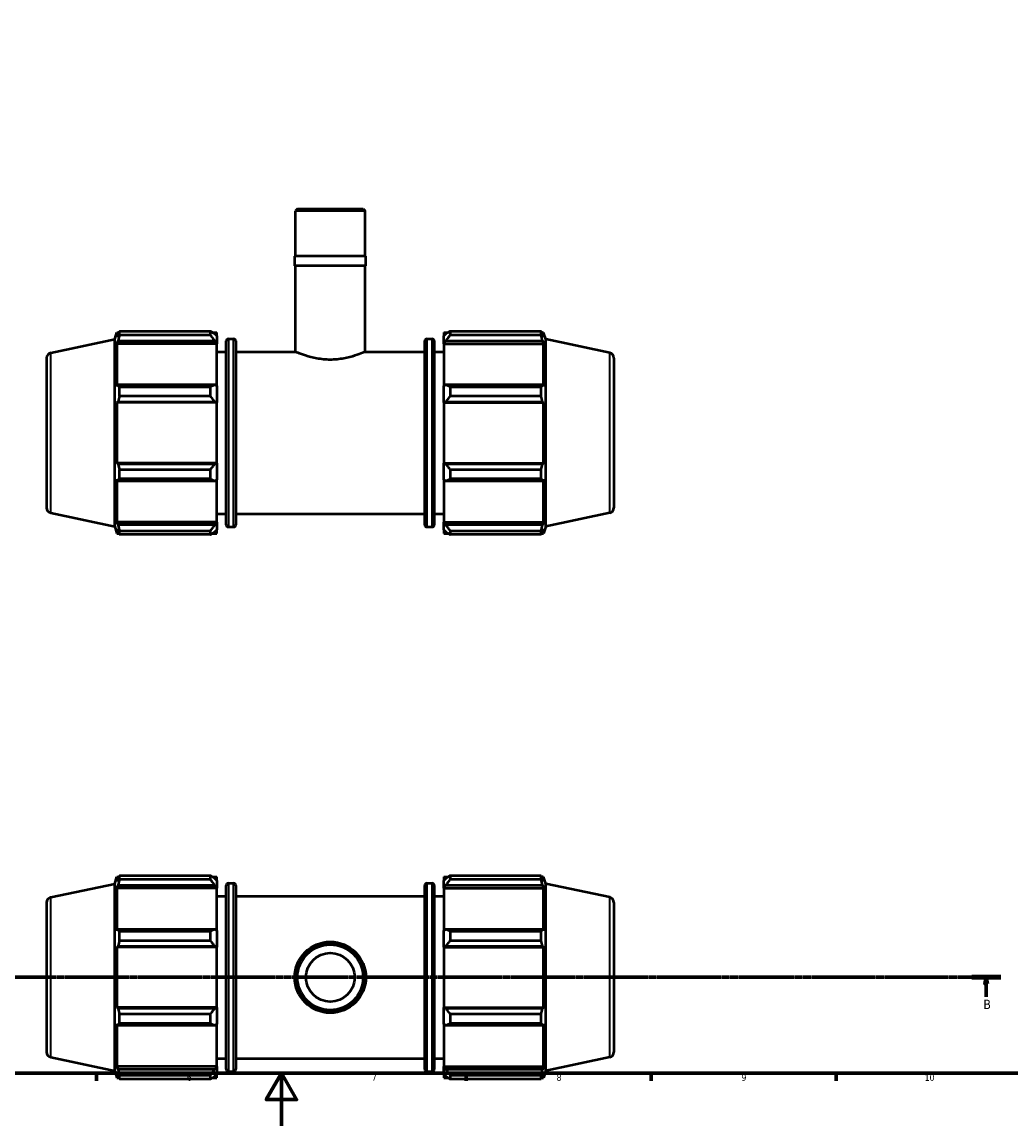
# Model space of a CAD drawing. Header units: millimetres. Extents: x 0 to 931, y 0 to 819.
# Tile 2 of 5: x 322 to 697, y 0 to 419. Entities that reach past the tile are written whole.
import ezdxf

# ---------------------------------------------------------------- set-up
doc = ezdxf.new("R2010")
doc.units = ezdxf.units.MM
doc.linetypes.add('CHAIN', pattern=[0.7087, 0.4724, -0.0591, 0.1181, -0.0591])
for name, color, linetype, lineweight in [('Border (ISO)', 7, 'Continuous', 70), ('Section Line (ISO)', 7, 'CHAIN', 70), ('Visible (ISO)', 7, 'Continuous', 50), ('Visible Narrow (ISO)', 7, 'Continuous', 35)]:
    doc.layers.add(name, color=color, linetype=linetype, lineweight=lineweight)
doc.styles.add('Label Text (ISO)', font='tahoma.ttf')
doc.styles.add('Note Text (ISO)', font='tahoma.ttf')

# ---------------------------------------------------------------- blocks, each defined once
blk = doc.blocks.new('Borders Default Border')
at = {"layer": 'Border (ISO)'}
for p, q in [((350.42, 20), (350.42, 17.1)), ((490.58, 20), (490.58, 17.1)), ((560.67, 20), (560.67, 17.1)), ((630.75, 20), (630.75, 17.1))]:
    blk.add_line(p, q, dxfattribs=at)
at = {"layer": 'Border (ISO)', "flags": 128}
for points in [[(20, 20), (20, 574), (821, 574), (821, 20), (20, 20)], [(420.5, 0), (420.5, 20), (414.73, 10), (426.27, 10), (420.5, 20)]]:
    blk.add_lwpolyline(points, dxfattribs=at)
at = {"layer": 'Border (ISO)', "color": 232, "true_color": 0xca0064, "char_height": 2.5, "attachment_point": 7, "style": 'Note Text (ISO)'}
for s, insert in [('6', (384.66, 17.05)), ('7', (454.77, 17.1)), ('8', (524.81, 17.04)), ('9', (594.88, 17.05)), ('10', (664.29, 17.05))]:
    blk.add_mtext(s, dxfattribs=dict(at, insert=insert))
blk = doc.blocks.new('2dTransSection0')
at = {"layer": 'Section Line (ISO)', "linetype": 'CHAIN'}
blk.add_line((249.92, 56.35), (693.16, 56.35), dxfattribs=at)
at = {"layer": 'Section Line (ISO)', "linetype": 'Continuous', "lineweight": 140}
for p, q in [((249.92, 56.35), (260.94, 56.35)), ((682.14, 56.35), (693.16, 56.35))]:
    blk.add_line(p, q, dxfattribs=at)
at = {"layer": 'Section Line (ISO)', "linetype": 'Continuous'}
for p, q in [((255.43, 56.35), (254.93, 53.85)), ((255.43, 53.85), (255.43, 56.35)), ((255.93, 53.85), (255.43, 56.35)), ((687.65, 56.35), (687.15, 53.85)), ((687.65, 53.85), (687.65, 56.35)), ((688.15, 53.85), (687.65, 56.35)), ((254.93, 53.85), (255.93, 53.85)), ((255.43, 48.91), (255.43, 53.85)), ((687.15, 53.85), (688.15, 53.85)), ((687.65, 48.91), (687.65, 53.85))]:
    blk.add_line(p, q, dxfattribs=at)
at = {"layer": 'Section Line (ISO)', "linetype": 'Continuous', "flags": 128}
for points in [[(255.93, 53.85), (255.43, 56.35), (254.93, 53.85), (255.93, 53.85)], [(688.15, 53.85), (687.65, 56.35), (687.15, 53.85), (688.15, 53.85)]]:
    blk.add_lwpolyline(points, dxfattribs=at)
at = {"layer": 'Section Line (ISO)'}
for points in [[(255.93, 53.85), (255.43, 56.35), (254.93, 53.85), (255.93, 53.85)], [(688.15, 53.85), (687.65, 56.35), (687.15, 53.85), (688.15, 53.85)]]:
    blk.add_solid(points, dxfattribs=at)
at = {"layer": 'Section Line (ISO)', "char_height": 3.5, "attachment_point": 7, "style": 'Label Text (ISO)'}
for insert in [(254.36, 44.35), (686.58, 44.35)]:
    blk.add_mtext('B', dxfattribs=dict(at, insert=insert))

msp = doc.modelspace()

# ---------------------------------------------------------------- linework, layer by layer
at = {"layer": 'Visible (ISO)'}
for p, q in [((426.604, 347.806), (425.811, 347.013)), ((426.604, 347.806), (451.458, 347.806)), ((451.458, 347.806), (452.252, 347.013)), ((425.811, 329.806), (425.811, 347.013)), ((452.252, 347.013), (425.811, 347.013)), ((452.252, 329.806), (452.252, 347.013)), ((452.516, 329.806), (425.546, 329.806)), ((425.546, 326.206), (425.546, 329.806)), ((452.516, 326.206), (452.516, 329.806)), ((452.516, 326.206), (425.546, 326.206)), ((425.811, 293.556), (425.811, 326.206)), ((452.252, 293.556), (452.252, 326.206)), ((333.115, 293.143), (357.331, 298.29)), ((357.331, 298.29), (358.191, 300.936)), ((357.331, 227.322), (357.331, 298.29)), ((358.191, 300.936), (358.191, 299.171)), ((358.191, 300.936), (358.891, 300.936)), ((358.591, 300.344), (358.191, 299.171)), ((358.191, 296.628), (358.591, 297.719)), ((358.591, 297.719), (395.211, 297.719)), ((359.123, 301.384), (393.571, 301.384)), ((359.123, 299.901), (359.123, 301.384)), ((393.571, 299.901), (359.123, 299.901)), ((393.571, 299.901), (393.571, 301.384)), ((394.286, 300.936), (396.031, 300.936)), ((396.031, 299.562), (395.211, 300.344)), ((395.211, 297.719), (396.031, 296.991)), ((396.031, 299.562), (396.031, 300.936)), ((396.031, 299.562), (396.031, 296.991)), ((399.615, 227.936), (399.615, 297.676)), ((400.415, 298.476), (402.398, 298.476)), ((403.198, 297.676), (403.198, 227.936)), ((474.865, 227.936), (474.865, 297.676)), ((475.665, 298.476), (477.648, 298.476)), ((478.448, 297.676), (478.448, 227.936)), ((482.031, 300.936), (482.031, 299.562)), ((482.031, 300.936), (483.777, 300.936)), ((482.851, 300.344), (482.031, 299.562)), ((482.031, 296.991), (482.031, 299.562)), ((482.031, 296.991), (482.851, 297.719)), ((482.851, 297.719), (519.472, 297.719)), ((484.491, 301.384), (484.491, 299.901)), ((484.491, 301.384), (518.939, 301.384)), ((518.939, 299.901), (484.491, 299.901)), ((518.939, 299.901), (518.939, 301.384)), ((519.171, 300.936), (519.871, 300.936)), ((519.871, 299.171), (519.472, 300.344)), ((519.472, 297.719), (519.871, 296.628)), ((519.871, 299.171), (519.871, 300.936)), ((520.731, 298.29), (519.871, 300.936)), ((520.731, 227.322), (520.731, 298.29)), ((544.947, 293.143), (520.731, 298.29)), ((358.191, 296.628), (358.191, 280.412)), ((396.031, 296.628), (358.191, 296.628)), ((396.031, 296.991), (396.031, 296.628)), ((396.031, 280.602), (396.031, 296.628)), ((396.031, 293.556), (399.615, 293.556)), ((403.198, 293.556), (425.811, 293.556)), ((452.252, 293.556), (474.865, 293.556)), ((478.448, 293.556), (482.031, 293.556)), ((482.031, 296.628), (482.031, 296.991)), ((482.031, 296.628), (482.031, 280.602)), ((482.031, 296.628), (519.871, 296.628)), ((519.871, 280.412), (519.871, 296.628)), ((331.531, 291.186), (331.531, 234.426)), ((546.531, 291.186), (546.531, 234.426)), ((358.591, 280.98), (358.191, 280.412)), ((395.211, 280.98), (358.591, 280.98)), ((396.031, 280.602), (395.211, 280.98)), ((396.031, 280.602), (396.031, 274.395)), ((482.851, 280.98), (482.031, 280.602)), ((482.031, 274.395), (482.031, 280.602)), ((519.472, 280.98), (482.851, 280.98)), ((519.871, 280.412), (519.472, 280.98)), ((359.123, 276.689), (359.123, 280.268)), ((359.123, 280.268), (393.571, 280.268)), ((393.571, 276.689), (359.123, 276.689)), ((393.571, 276.689), (393.571, 280.268)), ((484.491, 280.268), (484.491, 276.689)), ((484.491, 280.268), (518.939, 280.268)), ((518.939, 276.689), (484.491, 276.689)), ((518.939, 276.689), (518.939, 280.268)), ((358.191, 274.272), (358.591, 274.642)), ((396.031, 274.272), (358.191, 274.272)), ((358.191, 274.272), (358.191, 251.34)), ((358.591, 274.642), (395.211, 274.642)), ((395.211, 274.642), (396.031, 274.395)), ((396.031, 274.395), (396.031, 274.272)), ((396.031, 251.34), (396.031, 274.272)), ((482.031, 274.395), (482.851, 274.642)), ((482.031, 274.272), (482.031, 274.395)), ((482.031, 274.272), (482.031, 251.34)), ((482.031, 274.272), (519.871, 274.272)), ((482.851, 274.642), (519.472, 274.642)), ((519.472, 274.642), (519.871, 274.272)), ((519.871, 251.34), (519.871, 274.272)), ((358.591, 250.97), (358.191, 251.34)), ((396.031, 251.34), (358.191, 251.34)), ((396.031, 251.217), (395.211, 250.97)), ((396.031, 251.34), (396.031, 251.217)), ((396.031, 251.217), (396.031, 245.01)), ((482.031, 251.217), (482.031, 251.34)), ((482.031, 251.34), (519.871, 251.34)), ((482.851, 250.97), (482.031, 251.217)), ((482.031, 245.01), (482.031, 251.217)), ((519.871, 251.34), (519.472, 250.97)), ((395.211, 250.97), (358.591, 250.97)), ((359.123, 245.344), (359.123, 248.923)), ((359.123, 248.923), (393.571, 248.923)), ((393.571, 245.344), (393.571, 248.923)), ((519.472, 250.97), (482.851, 250.97)), ((484.491, 248.923), (484.491, 245.344)), ((484.491, 248.923), (518.939, 248.923)), ((518.939, 245.344), (518.939, 248.923)), ((358.191, 245.2), (358.591, 244.632)), ((358.191, 245.2), (358.191, 228.984)), ((358.591, 244.632), (395.211, 244.632)), ((393.571, 245.344), (359.123, 245.344)), ((395.211, 244.632), (396.031, 245.01)), ((396.031, 228.984), (396.031, 245.01)), ((482.031, 245.01), (482.851, 244.632)), ((482.031, 245.01), (482.031, 228.984)), ((482.851, 244.632), (519.472, 244.632)), ((518.939, 245.344), (484.491, 245.344)), ((519.472, 244.632), (519.871, 245.2)), ((519.871, 228.984), (519.871, 245.2)), ((333.115, 232.469), (357.331, 227.322)), ((396.031, 232.056), (399.615, 232.056)), ((403.198, 232.056), (474.865, 232.056)), ((478.448, 232.056), (482.031, 232.056)), ((544.947, 232.469), (520.731, 227.322)), ((357.331, 227.322), (358.191, 224.676)), ((358.591, 227.893), (358.191, 228.984)), ((396.031, 228.984), (358.191, 228.984)), ((358.191, 226.441), (358.591, 225.268)), ((358.191, 226.441), (358.191, 224.676)), ((395.211, 227.893), (358.591, 227.893)), ((396.031, 228.621), (395.211, 227.893)), ((395.211, 225.268), (396.031, 226.05)), ((396.031, 228.984), (396.031, 228.621)), ((396.031, 228.621), (396.031, 226.05)), ((396.031, 224.676), (396.031, 226.05)), ((400.415, 227.136), (402.398, 227.136)), ((475.665, 227.136), (477.648, 227.136)), ((482.031, 228.621), (482.031, 228.984)), ((482.031, 228.984), (519.871, 228.984)), ((482.031, 226.05), (482.031, 228.621)), ((482.851, 227.893), (482.031, 228.621)), ((482.031, 226.05), (482.851, 225.268)), ((482.031, 226.05), (482.031, 224.676)), ((519.472, 227.893), (482.851, 227.893)), ((519.871, 228.984), (519.472, 227.893)), ((519.472, 225.268), (519.871, 226.441)), ((520.731, 227.322), (519.871, 224.676)), ((519.871, 224.676), (519.871, 226.441)), ((358.191, 224.676), (358.891, 224.676)), ((359.123, 224.228), (359.123, 225.711)), ((359.123, 225.711), (393.571, 225.711)), ((393.571, 224.228), (359.123, 224.228)), ((393.571, 224.228), (393.571, 225.711)), ((394.286, 224.676), (396.031, 224.676)), ((482.031, 224.676), (483.777, 224.676)), ((484.491, 225.711), (484.491, 224.228)), ((484.491, 225.711), (518.939, 225.711)), ((518.939, 224.228), (484.491, 224.228)), ((518.939, 224.228), (518.939, 225.711)), ((519.171, 224.676), (519.871, 224.676)), ((357.331, 91.834), (358.191, 94.48)), ((358.191, 94.48), (358.191, 92.715)), ((358.191, 94.48), (358.891, 94.48)), ((358.591, 93.888), (358.191, 92.715)), ((359.123, 93.445), (359.123, 94.928)), ((359.123, 94.928), (393.571, 94.928)), ((393.571, 93.445), (359.123, 93.445)), ((393.571, 93.445), (393.571, 94.928)), ((394.286, 94.48), (396.031, 94.48)), ((396.031, 93.106), (395.211, 93.888)), ((396.031, 93.106), (396.031, 94.48)), ((396.031, 93.106), (396.031, 90.535)), ((482.031, 94.48), (482.031, 93.106)), ((482.031, 94.48), (483.777, 94.48)), ((482.851, 93.888), (482.031, 93.106)), ((482.031, 90.535), (482.031, 93.106)), ((484.491, 94.928), (484.491, 93.445)), ((484.491, 94.928), (518.939, 94.928)), ((518.939, 93.445), (484.491, 93.445)), ((518.939, 93.445), (518.939, 94.928)), ((519.171, 94.48), (519.871, 94.48)), ((519.871, 92.715), (519.472, 93.888)), ((519.871, 92.715), (519.871, 94.48)), ((520.731, 91.834), (519.871, 94.48)), ((333.115, 86.686), (357.331, 91.834)), ((357.331, 20.866), (357.331, 91.834)), ((358.191, 90.171), (358.591, 91.262)), ((396.031, 90.171), (358.191, 90.171)), ((358.191, 90.171), (358.191, 73.956)), ((358.591, 91.262), (395.211, 91.262)), ((395.211, 91.262), (396.031, 90.535)), ((396.031, 90.535), (396.031, 90.171)), ((396.031, 74.145), (396.031, 90.171)), ((399.615, 21.48), (399.615, 91.22)), ((400.415, 92.02), (402.398, 92.02)), ((403.198, 91.22), (403.198, 21.48)), ((474.865, 21.48), (474.865, 91.22)), ((475.665, 92.02), (477.648, 92.02)), ((478.448, 91.22), (478.448, 21.48)), ((482.031, 90.535), (482.851, 91.262)), ((482.031, 90.171), (482.031, 90.535)), ((482.031, 90.171), (482.031, 74.145)), ((482.031, 90.171), (519.871, 90.171)), ((482.851, 91.262), (519.472, 91.262)), ((519.472, 91.262), (519.871, 90.171)), ((519.871, 73.956), (519.871, 90.171)), ((520.731, 20.866), (520.731, 91.834)), ((544.947, 86.686), (520.731, 91.834)), ((331.531, 84.73), (331.531, 27.969)), ((396.031, 87.1), (399.615, 87.1)), ((403.198, 87.1), (474.865, 87.1)), ((478.448, 87.1), (482.031, 87.1)), ((546.531, 84.73), (546.531, 27.969)), ((358.591, 74.524), (358.191, 73.956)), ((395.211, 74.524), (358.591, 74.524)), ((359.123, 70.232), (359.123, 73.812)), ((359.123, 73.812), (393.571, 73.812)), ((393.571, 70.232), (393.571, 73.812)), ((396.031, 74.145), (395.211, 74.524)), ((396.031, 74.145), (396.031, 67.939)), ((482.851, 74.524), (482.031, 74.145)), ((482.031, 67.939), (482.031, 74.145)), ((519.472, 74.524), (482.851, 74.524)), ((484.491, 73.812), (484.491, 70.232)), ((484.491, 73.812), (518.939, 73.812)), ((518.939, 70.232), (518.939, 73.812)), ((519.871, 73.956), (519.472, 74.524)), ((358.191, 67.816), (358.591, 68.185)), ((396.031, 67.816), (358.191, 67.816)), ((358.191, 67.816), (358.191, 44.884)), ((358.591, 68.185), (395.211, 68.185)), ((393.571, 70.232), (359.123, 70.232)), ((395.211, 68.185), (396.031, 67.939)), ((396.031, 67.939), (396.031, 67.816)), ((396.031, 44.884), (396.031, 67.816)), ((482.031, 67.939), (482.851, 68.185)), ((482.031, 67.816), (482.031, 67.939)), ((482.031, 67.816), (482.031, 44.884)), ((482.031, 67.816), (519.871, 67.816)), ((482.851, 68.185), (519.472, 68.185)), ((518.939, 70.232), (484.491, 70.232)), ((519.472, 68.185), (519.871, 67.816)), ((519.871, 44.884), (519.871, 67.816)), ((358.591, 44.514), (358.191, 44.884)), ((396.031, 44.884), (358.191, 44.884)), ((395.211, 44.514), (358.591, 44.514)), ((359.123, 42.467), (393.571, 42.467)), ((359.123, 38.887), (359.123, 42.467)), ((393.571, 38.887), (393.571, 42.467)), ((396.031, 44.76), (395.211, 44.514)), ((396.031, 44.884), (396.031, 44.76)), ((396.031, 44.76), (396.031, 38.554)), ((482.031, 44.76), (482.031, 44.884)), ((482.031, 44.884), (519.871, 44.884)), ((482.031, 38.554), (482.031, 44.76)), ((482.851, 44.514), (482.031, 44.76)), ((519.472, 44.514), (482.851, 44.514)), ((484.491, 42.467), (484.491, 38.887)), ((484.491, 42.467), (518.939, 42.467)), ((518.939, 38.887), (518.939, 42.467)), ((519.871, 44.884), (519.472, 44.514)), ((358.191, 38.743), (358.191, 22.528)), ((358.191, 38.743), (358.591, 38.175)), ((358.591, 38.175), (395.211, 38.175)), ((393.571, 38.887), (359.123, 38.887)), ((395.211, 38.175), (396.031, 38.554)), ((396.031, 22.528), (396.031, 38.554)), ((482.031, 38.554), (482.031, 22.528)), ((482.031, 38.554), (482.851, 38.175)), ((482.851, 38.175), (519.472, 38.175)), ((518.939, 38.887), (484.491, 38.887)), ((519.472, 38.175), (519.871, 38.743)), ((519.871, 22.528), (519.871, 38.743)), ((333.115, 26.013), (357.331, 20.866)), ((396.031, 25.6), (399.615, 25.6)), ((403.198, 25.6), (474.865, 25.6)), ((478.448, 25.6), (482.031, 25.6)), ((544.947, 26.013), (520.731, 20.866)), ((358.591, 21.437), (358.191, 22.528)), ((396.031, 22.528), (358.191, 22.528)), ((395.211, 21.437), (358.591, 21.437)), ((396.031, 22.164), (395.211, 21.437)), ((396.031, 22.528), (396.031, 22.164)), ((396.031, 22.164), (396.031, 19.593)), ((482.031, 22.164), (482.031, 22.528)), ((482.031, 22.528), (519.871, 22.528)), ((482.031, 19.593), (482.031, 22.164)), ((482.851, 21.437), (482.031, 22.164)), ((519.472, 21.437), (482.851, 21.437)), ((519.871, 22.528), (519.472, 21.437)), ((357.331, 20.866), (358.191, 18.22)), ((358.191, 19.984), (358.591, 18.811)), ((358.191, 19.984), (358.191, 18.22)), ((358.191, 18.22), (358.891, 18.22)), ((359.123, 17.772), (359.123, 19.254)), ((359.123, 19.254), (393.571, 19.254)), ((393.571, 17.772), (359.123, 17.772)), ((393.571, 17.772), (393.571, 19.254)), ((394.286, 18.22), (396.031, 18.22)), ((395.211, 18.811), (396.031, 19.593)), ((396.031, 18.22), (396.031, 19.593)), ((400.415, 20.68), (402.398, 20.68)), ((475.665, 20.68), (477.648, 20.68)), ((482.031, 19.593), (482.031, 18.22)), ((482.031, 19.593), (482.851, 18.811)), ((482.031, 18.22), (483.777, 18.22)), ((484.491, 19.254), (484.491, 17.772)), ((484.491, 19.254), (518.939, 19.254)), ((518.939, 17.772), (484.491, 17.772)), ((518.939, 17.772), (518.939, 19.254)), ((519.171, 18.22), (519.871, 18.22)), ((519.472, 18.811), (519.871, 19.984)), ((520.731, 20.866), (519.871, 18.22)), ((519.871, 18.22), (519.871, 19.984))]:
    msp.add_line(p, q, dxfattribs=at)
for radius in [13.485, 13.22, 12.427, 9.254]:
    msp.add_circle((439.031, 56.35), radius, dxfattribs=at)
for centre, radius, start, end in [((400.415, 297.676), 0.8, 90, 180), ((402.398, 297.676), 0.8, 0, 90), ((475.665, 297.676), 0.8, 90, 180), ((477.648, 297.676), 0.8, 0, 90), ((333.531, 291.186), 2, 102, 180), ((544.531, 291.186), 2, 0, 78), ((333.531, 234.426), 2, 180, 258), ((544.531, 234.426), 2, 282, 0), ((400.415, 227.936), 0.8, 180, 270), ((402.398, 227.936), 0.8, 270, 0), ((475.665, 227.936), 0.8, 180, 270), ((477.648, 227.936), 0.8, 270, 0), ((400.415, 91.22), 0.8, 90, 180), ((402.398, 91.22), 0.8, 0, 90), ((475.665, 91.22), 0.8, 90, 180), ((477.648, 91.22), 0.8, 0, 90), ((333.531, 84.73), 2, 102, 180), ((544.531, 84.73), 2, 0, 78), ((333.531, 27.969), 2, 180, 258), ((544.531, 27.969), 2, 282, 0), ((400.415, 21.48), 0.8, 180, 270), ((402.398, 21.48), 0.8, 270, 0), ((475.665, 21.48), 0.8, 180, 270), ((477.648, 21.48), 0.8, 270, 0)]:
    msp.add_arc(centre, radius, start, end, dxfattribs=at)
for points, weights in [([(358.591, 300.344), (358.846, 300.854), (359.123, 301.384)], [1.00225700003, 1.00153673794, 1]), ([(359.123, 299.901), (358.846, 298.788), (358.591, 297.719)], [1, 1.00153673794, 1.00225700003]), ([(395.211, 300.344), (394.424, 300.854), (393.571, 301.384)], [1.00590497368, 1.01128585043, 1.01586555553]), ([(393.571, 299.901), (394.424, 298.788), (395.211, 297.719)], [1.01586555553, 1.01128585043, 1.00590497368]), ([(484.491, 301.384), (483.638, 300.854), (482.851, 300.344)], [1.01586555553, 1.01128585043, 1.00590497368]), ([(482.851, 297.719), (483.638, 298.788), (484.491, 299.901)], [1.00590497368, 1.01128585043, 1.01586555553]), ([(518.939, 301.384), (519.216, 300.854), (519.472, 300.344)], [1, 1.00153673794, 1.00225700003]), ([(519.472, 297.719), (519.216, 298.788), (518.939, 299.901)], [1.00225700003, 1.00153673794, 1]), ([(358.591, 280.98), (358.846, 280.632), (359.123, 280.268)], [1.00225700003, 1.00153673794, 1]), ([(395.211, 280.98), (394.424, 280.632), (393.571, 280.268)], [1.00590497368, 1.01128585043, 1.01586555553]), ([(484.491, 280.268), (483.638, 280.632), (482.851, 280.98)], [1.01586555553, 1.01128585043, 1.00590497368]), ([(518.939, 280.268), (519.216, 280.632), (519.472, 280.98)], [1, 1.00153673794, 1.00225700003]), ([(359.123, 276.689), (358.846, 275.644), (358.591, 274.642)], [1, 1.00153673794, 1.00225700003]), ([(393.571, 276.689), (394.424, 275.644), (395.211, 274.642)], [1.01586555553, 1.01128585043, 1.00590497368]), ([(482.851, 274.642), (483.638, 275.644), (484.491, 276.689)], [1.00590497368, 1.01128585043, 1.01586555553]), ([(519.472, 274.642), (519.216, 275.644), (518.939, 276.689)], [1.00225700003, 1.00153673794, 1]), ([(358.591, 250.97), (358.846, 249.968), (359.123, 248.923)], [1.00225700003, 1.00153673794, 1]), ([(395.211, 250.97), (394.424, 249.968), (393.571, 248.923)], [1.00590497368, 1.01128585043, 1.01586555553]), ([(484.491, 248.923), (483.638, 249.968), (482.851, 250.97)], [1.01586555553, 1.01128585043, 1.00590497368]), ([(518.939, 248.923), (519.216, 249.968), (519.472, 250.97)], [1, 1.00153673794, 1.00225700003]), ([(359.123, 245.344), (358.846, 244.98), (358.591, 244.632)], [1, 1.00153673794, 1.00225700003]), ([(393.571, 245.344), (394.424, 244.98), (395.211, 244.632)], [1.01586555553, 1.01128585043, 1.00590497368]), ([(482.851, 244.632), (483.638, 244.98), (484.491, 245.344)], [1.00590497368, 1.01128585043, 1.01586555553]), ([(519.472, 244.632), (519.216, 244.98), (518.939, 245.344)], [1.00225700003, 1.00153673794, 1]), ([(358.591, 227.893), (358.846, 226.824), (359.123, 225.711)], [1.00225700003, 1.00153673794, 1]), ([(395.211, 227.893), (394.424, 226.824), (393.571, 225.711)], [1.00590497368, 1.01128585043, 1.01586555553]), ([(484.491, 225.711), (483.638, 226.824), (482.851, 227.893)], [1.01586555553, 1.01128585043, 1.00590497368]), ([(518.939, 225.711), (519.216, 226.824), (519.472, 227.893)], [1, 1.00153673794, 1.00225700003]), ([(359.123, 224.228), (358.846, 224.758), (358.591, 225.268)], [1, 1.00153673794, 1.00225700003]), ([(393.571, 224.228), (394.424, 224.758), (395.211, 225.268)], [1.01586555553, 1.01128585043, 1.00590497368]), ([(482.851, 225.268), (483.638, 224.758), (484.491, 224.228)], [1.00590497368, 1.01128585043, 1.01586555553]), ([(519.472, 225.268), (519.216, 224.758), (518.939, 224.228)], [1.00225700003, 1.00153673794, 1]), ([(358.591, 93.888), (358.846, 94.397), (359.123, 94.928)], [1.00225700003, 1.00153673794, 1]), ([(359.123, 93.445), (358.846, 92.331), (358.591, 91.262)], [1, 1.00153673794, 1.00225700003]), ([(395.211, 93.888), (394.424, 94.397), (393.571, 94.928)], [1.00590497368, 1.01128585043, 1.01586555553]), ([(393.571, 93.445), (394.424, 92.331), (395.211, 91.262)], [1.01586555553, 1.01128585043, 1.00590497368]), ([(484.491, 94.928), (483.638, 94.397), (482.851, 93.888)], [1.01586555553, 1.01128585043, 1.00590497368]), ([(482.851, 91.262), (483.638, 92.331), (484.491, 93.445)], [1.00590497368, 1.01128585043, 1.01586555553]), ([(518.939, 94.928), (519.216, 94.397), (519.472, 93.888)], [1, 1.00153673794, 1.00225700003]), ([(519.472, 91.262), (519.216, 92.331), (518.939, 93.445)], [1.00225700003, 1.00153673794, 1]), ([(358.591, 74.524), (358.846, 74.175), (359.123, 73.812)], [1.00225700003, 1.00153673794, 1]), ([(395.211, 74.524), (394.424, 74.175), (393.571, 73.812)], [1.00590497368, 1.01128585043, 1.01586555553]), ([(484.491, 73.812), (483.638, 74.175), (482.851, 74.524)], [1.01586555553, 1.01128585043, 1.00590497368]), ([(518.939, 73.812), (519.216, 74.175), (519.472, 74.524)], [1, 1.00153673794, 1.00225700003]), ([(359.123, 70.232), (358.846, 69.188), (358.591, 68.185)], [1, 1.00153673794, 1.00225700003]), ([(393.571, 70.232), (394.424, 69.188), (395.211, 68.185)], [1.01586555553, 1.01128585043, 1.00590497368]), ([(482.851, 68.185), (483.638, 69.188), (484.491, 70.232)], [1.00590497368, 1.01128585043, 1.01586555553]), ([(519.472, 68.185), (519.216, 69.188), (518.939, 70.232)], [1.00225700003, 1.00153673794, 1]), ([(358.591, 44.514), (358.846, 43.511), (359.123, 42.467)], [1.00225700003, 1.00153673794, 1]), ([(395.211, 44.514), (394.424, 43.511), (393.571, 42.467)], [1.00590497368, 1.01128585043, 1.01586555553]), ([(484.491, 42.467), (483.638, 43.511), (482.851, 44.514)], [1.01586555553, 1.01128585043, 1.00590497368]), ([(518.939, 42.467), (519.216, 43.511), (519.472, 44.514)], [1, 1.00153673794, 1.00225700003]), ([(359.123, 38.887), (358.846, 38.524), (358.591, 38.175)], [1, 1.00153673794, 1.00225700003]), ([(393.571, 38.887), (394.424, 38.524), (395.211, 38.175)], [1.01586555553, 1.01128585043, 1.00590497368]), ([(482.851, 38.175), (483.638, 38.524), (484.491, 38.887)], [1.00590497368, 1.01128585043, 1.01586555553]), ([(519.472, 38.175), (519.216, 38.524), (518.939, 38.887)], [1.00225700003, 1.00153673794, 1]), ([(358.591, 21.437), (358.846, 20.368), (359.123, 19.254)], [1.00225700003, 1.00153673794, 1]), ([(395.211, 21.437), (394.424, 20.368), (393.571, 19.254)], [1.00590497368, 1.01128585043, 1.01586555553]), ([(484.491, 19.254), (483.638, 20.368), (482.851, 21.437)], [1.01586555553, 1.01128585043, 1.00590497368]), ([(518.939, 19.254), (519.216, 20.368), (519.472, 21.437)], [1, 1.00153673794, 1.00225700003]), ([(359.123, 17.772), (358.846, 18.302), (358.591, 18.811)], [1, 1.00153673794, 1.00225700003]), ([(393.571, 17.772), (394.424, 18.302), (395.211, 18.811)], [1.01586555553, 1.01128585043, 1.00590497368]), ([(482.851, 18.811), (483.638, 18.302), (484.491, 17.772)], [1.00590497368, 1.01128585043, 1.01586555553]), ([(519.472, 18.811), (519.216, 18.302), (518.939, 17.772)], [1.00225700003, 1.00153673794, 1])]:
    msp.add_rational_spline(points, weights, degree=2, dxfattribs=at)
for points, knots in [([(439.031, 290.569), (438.189, 290.569), (437.321, 290.608), (435.604, 290.767), (434.754, 290.885), (432.317, 291.325), (430.845, 291.73), (428.522, 292.471), (427.508, 292.859), (426.491, 293.268), (426.232, 293.377), (425.892, 293.521), (425.811, 293.556), (425.811, 293.556)], [0, 0, 0, 0, 0.2527974, 0.2527974, 0.5055948, 0.5055948, 1.0111896, 1.0111896, 1.5160834, 1.5160834, 1.7685303, 1.7685303, 2.0209772, 2.0209772, 2.0209772, 2.0209772]), ([(452.252, 293.556), (452.252, 293.556), (452.17, 293.521), (451.83, 293.377), (451.572, 293.268), (450.555, 292.859), (449.54, 292.471), (447.217, 291.73), (445.745, 291.325), (443.309, 290.885), (442.458, 290.767), (440.741, 290.608), (439.874, 290.569), (439.031, 290.569)], [6.0629316, 6.0629316, 6.0629316, 6.0629316, 6.3153786, 6.3153786, 6.5678255, 6.5678255, 7.0727193, 7.0727193, 7.5783141, 7.5783141, 7.8311115, 7.8311115, 8.0839089, 8.0839089, 8.0839089, 8.0839089])]:
    msp.add_open_spline(points, degree=3, knots=knots, dxfattribs=at)
at = {"layer": 'Visible Narrow (ISO)'}
for p, q in [((400.415, 298.037), (400.415, 227.575)), ((402.398, 227.575), (402.398, 298.037)), ((475.665, 298.037), (475.665, 227.575)), ((477.648, 227.575), (477.648, 298.037)), ((333.115, 232.843), (333.115, 292.769)), ((544.947, 232.843), (544.947, 292.769)), ((400.415, 91.58), (400.415, 21.119)), ((402.398, 21.119), (402.398, 91.58)), ((475.665, 91.58), (475.665, 21.119)), ((477.648, 21.119), (477.648, 91.58)), ((333.115, 26.386), (333.115, 86.313)), ((544.947, 26.386), (544.947, 86.313))]:
    msp.add_line(p, q, dxfattribs=at)

# ---------------------------------------------------------------- block references
msp.add_blockref('Borders Default Border', (0, 0))
at = {"layer": 'Section Line (ISO)'}
msp.add_blockref('2dTransSection0', (0, 0), dxfattribs=at)

doc.saveas('drawing.dxf')
